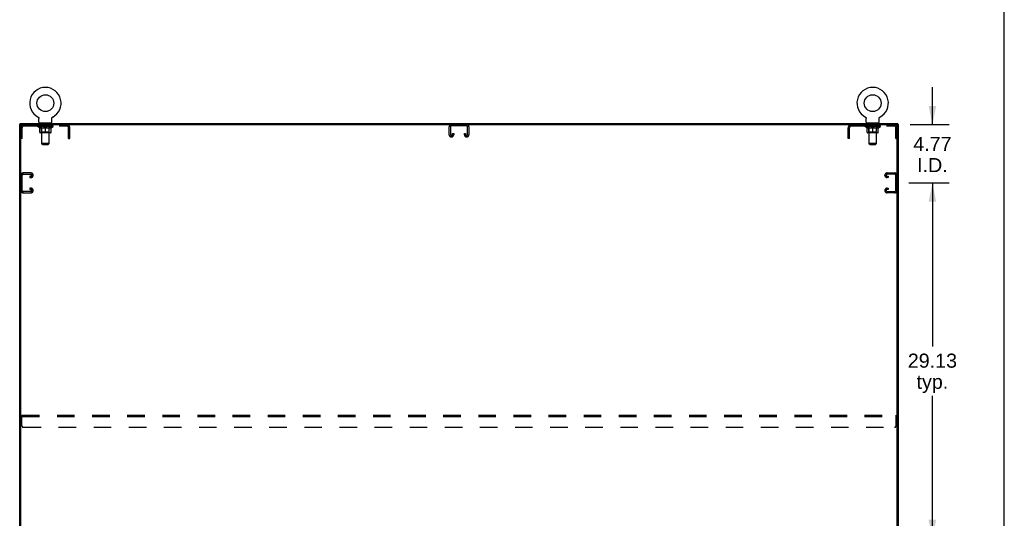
# Model space of a CAD drawing. Header units: inches. Extents: x 0 to 262, y 0 to 169.
# Tile 12 of 12: x 181 to 262, y 88 to 128. Entities that reach past the tile are written whole.
import ezdxf

# ---------------------------------------------------------------- set-up
doc = ezdxf.new("R2010")
doc.units = ezdxf.units.IN
doc.header["$LTSCALE"] = 14.384615
doc.header["$MEASUREMENT"] = 0
doc.linetypes.add('HIDDEN', pattern=[0.2, 0.1, -0.1])
doc.layers.get('0').update_dxf_attribs({"linetype": 'CONTINUOUS'})
for name, color, linetype in [('02___PRT_ALL_AXES', 7, 'CONTINUOUS'), ('DEFAULT_2', 8, 'HIDDEN'), ('DIMENSIONS', 7, 'CONTINUOUS')]:
    doc.layers.add(name, color=color, linetype=linetype)
doc.styles.get("Standard").update_dxf_attribs({"font": 'arial.ttf'})
doc.dimstyles.new('DIMSTYLE_1', dxfattribs={"dimtxt": 1.153846, "dimasz": 1.538462, "dimexe": 0.09, "dimexo": 0.07, "dimgap": 0.0375, "dimtad": 0, "dimtih": 1, "dimtoh": 1, "dimzin": 4, "dimdsep": 46, "dimtxsty": 'Standard', "dimblk": '_FILLED', "dimblk1": '_FILLED', "dimblk2": '_FILLED', "dimcen": 0.09, "dimazin": 1, "dimtfac": 1, "dimtdec": 3, "dimtofl": 0, "dimtmove": 0, "dimatfit": 3, "dimldrblk": '_FILLED', "dimfxl": 1, "dimtolj": 1, "dimtzin": 4, "dimarcsym": 0})

# ---------------------------------------------------------------- blocks, each defined once
blk = doc.blocks.new('_FILLED')
at = {"color": 0, "linetype": 'ByBlock'}
blk.add_solid([(0, 0), (-1, 0.2), (-1, -0.2)], dxfattribs=at)
blk = doc.blocks.new('*D6')
at = {"layer": 'DIMENSIONS', "color": 2, "linetype": 'Continuous'}
for p, q in [((253.724, 115.013), (257.031, 115.013)), ((255.647, 115.013), (255.647, 101.604)), ((255.647, 85.888), (255.647, 97.566)), ((253.724, 85.888), (257.031, 85.888))]:
    blk.add_line(p, q, dxfattribs=at)
at = {"layer": 'DIMENSIONS', "color": 2, "linetype": 'Continuous', "xscale": 1.5384615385, "yscale": 1.5384615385, "zscale": 1.5384615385}
for p, rotation in [((255.647, 115.013), 90), ((255.647, 85.888), 270)]:
    blk.add_blockref('_FILLED', p, dxfattribs=dict(at, rotation=rotation))
at = {"layer": 'DIMENSIONS', "color": 2, "linetype": 'Continuous', "insert": (255.647, 101.027), "char_height": 1.1538, "width": 4.03203, "attachment_point": 2, "line_spacing_factor": 0.9}
blk.add_mtext('29.13\\Ptyp.', dxfattribs=at)
blk = doc.blocks.new('*D7')
at = {"layer": 'DIMENSIONS', "color": 2, "linetype": 'Continuous'}
for p, q in [((255.647, 119.784), (255.647, 122.861)), ((253.818, 119.784), (257.031, 119.784)), ((253.724, 115.013), (257.031, 115.013)), ((255.647, 115.013), (255.647, 111.936))]:
    blk.add_line(p, q, dxfattribs=at)
at = {"layer": 'DIMENSIONS', "color": 2, "linetype": 'Continuous', "xscale": 1.5384615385, "yscale": 1.5384615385, "zscale": 1.5384615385}
for p, rotation in [((255.647, 119.784), 270), ((255.647, 115.013), 90)]:
    blk.add_blockref('_FILLED', p, dxfattribs=dict(at, rotation=rotation))
at = {"layer": 'DIMENSIONS', "color": 2, "linetype": 'Continuous', "insert": (255.647, 118.779), "char_height": 1.1538, "width": 3.13554, "attachment_point": 2, "line_spacing_factor": 0.9}
blk.add_mtext('4.77\\PI.D.', dxfattribs=at)

msp = doc.modelspace()

# ---------------------------------------------------------------- linework, layer by layer
at = {"color": 7, "linetype": 'Continuous'}
for p, q in [((261.538, 0), (261.538, 169.231)), ((182.36, 120.406), (182.364, 120.404)), ((182.36, 120.406), (182.36, 120.406)), ((182.363, 120.405), (182.361, 120.406)), ((182.364, 120.404), (182.369, 120.401)), ((182.369, 120.401), (182.373, 120.398)), ((182.373, 120.398), (182.378, 120.395)), ((182.377, 120.395), (182.382, 120.392)), ((182.382, 120.392), (182.386, 120.389)), ((182.386, 120.389), (182.39, 120.385)), ((182.39, 120.385), (182.393, 120.382)), ((182.393, 120.382), (182.397, 120.378)), ((182.397, 120.378), (182.401, 120.374)), ((182.401, 120.374), (182.404, 120.37)), ((182.404, 120.37), (182.407, 120.366)), ((182.407, 120.366), (182.41, 120.362)), ((182.41, 120.362), (182.413, 120.358)), ((182.413, 120.358), (182.416, 120.353)), ((182.416, 120.353), (182.419, 120.349)), ((182.419, 120.349), (182.421, 120.344)), ((182.421, 120.344), (182.423, 120.339)), ((182.423, 120.339), (182.425, 120.334)), ((182.425, 120.335), (182.427, 120.33)), ((182.427, 120.33), (182.429, 120.325)), ((182.429, 120.325), (182.431, 120.32)), ((182.431, 120.32), (182.432, 120.315)), ((182.432, 120.315), (182.433, 120.31)), ((182.433, 120.31), (182.434, 120.304)), ((182.434, 120.304), (182.435, 120.299)), ((182.436, 120.294), (182.436, 120.289)), ((182.436, 120.284), (182.437, 120.279)), ((182.437, 119.987), (182.437, 120.279)), ((183.483, 120.294), (183.484, 120.299)), ((183.483, 119.987), (183.483, 120.279)), ((183.484, 120.299), (183.485, 120.304)), ((183.485, 120.304), (183.486, 120.31)), ((183.486, 120.31), (183.487, 120.315)), ((183.487, 120.315), (183.488, 120.32)), ((183.488, 120.32), (183.49, 120.325)), ((183.49, 120.325), (183.492, 120.33)), ((183.492, 120.33), (183.494, 120.335)), ((183.494, 120.334), (183.496, 120.339)), ((183.496, 120.339), (183.498, 120.344)), ((183.498, 120.344), (183.5, 120.349)), ((183.5, 120.349), (183.503, 120.353)), ((183.503, 120.353), (183.506, 120.358)), ((183.506, 120.358), (183.509, 120.362)), ((183.509, 120.362), (183.512, 120.366)), ((183.512, 120.366), (183.515, 120.37)), ((183.515, 120.37), (183.519, 120.374)), ((183.518, 120.374), (183.522, 120.378)), ((183.522, 120.378), (183.526, 120.382)), ((183.526, 120.382), (183.53, 120.385)), ((183.529, 120.385), (183.533, 120.389)), ((183.533, 120.389), (183.538, 120.392)), ((183.537, 120.392), (183.542, 120.395)), ((183.542, 120.395), (183.546, 120.398)), ((183.546, 120.398), (183.55, 120.401)), ((183.55, 120.401), (183.555, 120.404)), ((183.55, 120.401), (183.552, 120.402)), ((183.555, 120.404), (183.559, 120.406)), ((183.558, 120.406), (183.556, 120.405)), ((250.152, 120.406), (250.152, 120.406)), ((250.152, 120.406), (250.156, 120.404)), ((250.155, 120.405), (250.153, 120.406)), ((250.156, 120.404), (250.161, 120.401)), ((250.161, 120.401), (250.165, 120.398)), ((250.165, 120.398), (250.17, 120.395)), ((250.169, 120.395), (250.174, 120.392)), ((250.174, 120.392), (250.178, 120.389)), ((250.178, 120.389), (250.182, 120.385)), ((250.182, 120.385), (250.185, 120.382)), ((250.185, 120.382), (250.189, 120.378)), ((250.189, 120.378), (250.193, 120.374)), ((250.193, 120.374), (250.196, 120.37)), ((250.196, 120.37), (250.199, 120.366)), ((250.199, 120.366), (250.202, 120.362)), ((250.202, 120.362), (250.205, 120.358)), ((250.205, 120.358), (250.208, 120.353)), ((250.208, 120.353), (250.211, 120.349)), ((250.211, 120.349), (250.213, 120.344)), ((250.213, 120.344), (250.215, 120.339)), ((250.215, 120.339), (250.217, 120.334)), ((250.217, 120.335), (250.219, 120.33)), ((250.219, 120.33), (250.221, 120.325)), ((250.221, 120.325), (250.223, 120.32)), ((250.223, 120.32), (250.224, 120.315)), ((250.224, 120.315), (250.225, 120.31)), ((250.225, 120.31), (250.226, 120.304)), ((250.226, 120.304), (250.227, 120.299)), ((250.228, 120.294), (250.228, 120.289)), ((250.228, 120.284), (250.229, 120.279)), ((250.229, 119.987), (250.229, 120.279)), ((251.275, 120.294), (251.276, 120.299)), ((251.275, 119.987), (251.275, 120.279)), ((251.276, 120.299), (251.277, 120.304)), ((251.277, 120.304), (251.278, 120.31)), ((251.278, 120.31), (251.279, 120.315)), ((251.279, 120.315), (251.28, 120.32)), ((251.28, 120.32), (251.282, 120.325)), ((251.282, 120.325), (251.284, 120.33)), ((251.284, 120.33), (251.286, 120.335)), ((251.286, 120.334), (251.288, 120.339)), ((251.288, 120.339), (251.29, 120.344)), ((251.29, 120.344), (251.292, 120.349)), ((251.292, 120.349), (251.295, 120.353)), ((251.295, 120.353), (251.298, 120.358)), ((251.298, 120.358), (251.301, 120.362)), ((251.301, 120.362), (251.304, 120.366)), ((251.304, 120.366), (251.307, 120.37)), ((251.307, 120.37), (251.311, 120.374)), ((251.31, 120.374), (251.314, 120.378)), ((251.314, 120.378), (251.318, 120.382)), ((251.318, 120.382), (251.322, 120.385)), ((251.321, 120.385), (251.325, 120.389)), ((251.325, 120.389), (251.33, 120.392)), ((251.329, 120.392), (251.334, 120.395)), ((251.334, 120.395), (251.338, 120.398)), ((251.338, 120.398), (251.342, 120.401)), ((251.342, 120.401), (251.347, 120.404)), ((251.342, 120.401), (251.344, 120.402)), ((251.347, 120.404), (251.351, 120.406)), ((251.35, 120.406), (251.348, 120.405)), ((180.97, 119.784), (180.856, 119.784)), ((180.908, 119.784), (180.908, 119.888)), ((180.96, 48.054), (180.96, 119.784)), ((181.022, 119.784), (252.689, 119.784)), ((182.46, 119.918), (182.46, 119.888)), ((183.46, 119.918), (182.46, 119.918)), ((183.46, 119.918), (183.46, 119.888)), ((250.252, 119.918), (250.252, 119.888)), ((251.252, 119.918), (250.252, 119.918)), ((251.252, 119.918), (251.252, 119.888)), ((252.741, 119.784), (252.856, 119.784)), ((252.752, 47.992), (252.752, 119.721)), ((252.804, 119.784), (252.804, 119.888))]:
    msp.add_line(p, q, dxfattribs=at)
at = {"color": 3, "linetype": 'Continuous'}
for p, q in [((180.856, 47.992), (180.856, 119.784)), ((180.908, 119.888), (252.804, 119.888)), ((252.856, 47.992), (252.856, 119.784))]:
    msp.add_line(p, q, dxfattribs=at)
at = {"color": 7, "linetype": 'Continuous'}
for points in [[(182.435, 120.299), (182.436, 120.294), (182.436, 120.289), (182.436, 120.284)], [(183.483, 120.279), (183.483, 120.284), (183.483, 120.289), (183.483, 120.294)], [(183.483, 120.279), (183.483, 120.284), (183.483, 120.289)], [(250.227, 120.299), (250.228, 120.294), (250.228, 120.289), (250.228, 120.284)], [(251.275, 120.279), (251.275, 120.284), (251.275, 120.289), (251.275, 120.294)], [(251.275, 120.279), (251.275, 120.284), (251.275, 120.289)]]:
    msp.add_lwpolyline(points, dxfattribs=at)
for centre in [(182.96, 121.546), (250.752, 121.546)]:
    msp.add_circle(centre, 0.688, dxfattribs=at)
for centre, radius, start, end in [((182.96, 121.546), 1.288, 297.70046, 242.29954), ((250.752, 121.546), 1.288, 297.70046, 242.29954), ((181.022, 119.721), 0.0625, 90, 180), ((182.506, 119.987), 0.069, 180, 270), ((183.414, 119.987), 0.069, 270, 360), ((250.298, 119.987), 0.069, 180, 270), ((251.206, 119.987), 0.069, 270, 360), ((252.689, 119.721), 0.0625, 0, 90)]:
    msp.add_arc(centre, radius, start, end, dxfattribs=at)
at = {"layer": '02___PRT_ALL_AXES', "color": 8, "linetype": 'HIDDEN'}
for p, q in [((182.522, 119.68), (182.522, 119.784)), ((183.397, 119.784), (182.522, 119.784)), ((183.397, 119.68), (182.522, 119.68)), ((183.397, 119.68), (183.397, 119.784)), ((250.314, 119.68), (250.314, 119.784)), ((251.189, 119.784), (250.314, 119.784)), ((251.189, 119.68), (250.314, 119.68)), ((251.189, 119.68), (251.189, 119.784))]:
    msp.add_line(p, q, dxfattribs=at)
at = {"layer": 'DEFAULT_2', "color": 8, "linetype": 'HIDDEN'}
for p, q in [((182.36, 120.406), (182.36, 120.406)), ((182.367, 120.402), (182.369, 120.401)), ((183.559, 120.406), (183.559, 120.406)), ((183.559, 120.406), (183.559, 120.406)), ((250.152, 120.406), (250.152, 120.406)), ((250.159, 120.402), (250.161, 120.401)), ((251.351, 120.406), (251.351, 120.406)), ((251.351, 120.406), (251.351, 120.406)), ((181.064, 118.659), (181.064, 119.537)), ((181.206, 119.68), (184.713, 119.68)), ((182.326, 119.631), (182.326, 119.678)), ((182.486, 119.519), (182.326, 119.631)), ((183.593, 119.631), (182.326, 119.631)), ((182.336, 119.671), (182.336, 119.678)), ((182.345, 119.668), (182.345, 119.671)), ((182.345, 119.668), (183.575, 119.668)), ((182.353, 119.668), (182.353, 119.671)), ((182.354, 119.668), (182.354, 119.671)), ((182.364, 119.671), (182.364, 119.678)), ((182.381, 119.668), (182.381, 119.671)), ((182.383, 119.668), (182.383, 119.671)), ((182.411, 119.671), (182.411, 119.678)), ((182.426, 119.668), (182.426, 119.671)), ((182.428, 119.668), (182.428, 119.671)), ((182.633, 119.671), (182.431, 119.671)), ((182.474, 119.671), (182.474, 119.678)), ((182.476, 119.668), (182.476, 119.671)), ((182.477, 119.668), (182.477, 119.671)), ((182.48, 119.668), (182.48, 119.671)), ((182.486, 119.519), (182.496, 119.519)), ((182.487, 119.668), (182.487, 119.671)), ((182.487, 119.668), (182.487, 119.671)), ((182.49, 119.668), (182.49, 119.671)), ((182.494, 119.668), (182.494, 119.672)), ((182.496, 119.156), (182.496, 119.563)), ((182.498, 119.668), (182.498, 119.671)), ((182.512, 119.668), (182.512, 119.671)), ((182.53, 119.668), (182.53, 119.671)), ((182.531, 119.668), (182.531, 119.673)), ((182.551, 119.668), (182.551, 119.671)), ((182.551, 119.668), (182.551, 119.671)), ((182.552, 119.671), (182.552, 119.678)), ((182.562, 119.668), (182.562, 119.671)), ((182.566, 119.668), (182.566, 119.671)), ((182.576, 119.668), (182.576, 119.671)), ((182.587, 119.668), (182.587, 119.675)), ((182.602, 119.668), (182.602, 119.671)), ((182.605, 119.668), (182.605, 119.671)), ((182.633, 119.668), (182.633, 119.671)), ((182.7, 119.671), (182.638, 119.671)), ((182.638, 119.519), (182.818, 119.519)), ((182.643, 119.671), (182.643, 119.678)), ((182.647, 119.918), (182.647, 119.888)), ((182.647, 119.159), (182.647, 119.628)), ((182.65, 119.668), (182.65, 119.671)), ((182.654, 119.668), (182.654, 119.671)), ((182.66, 118.237), (182.66, 119.883)), ((182.66, 119.668), (182.66, 119.676)), ((182.665, 119.668), (182.665, 119.671)), ((182.675, 119.668), (182.675, 119.671)), ((182.7, 119.668), (182.7, 119.671)), ((182.775, 119.671), (182.715, 119.671)), ((182.736, 119.668), (182.736, 119.671)), ((182.743, 119.671), (182.743, 119.678)), ((182.747, 119.668), (182.747, 119.671)), ((182.749, 119.668), (182.749, 119.677)), ((182.752, 119.668), (182.752, 119.671)), ((182.759, 119.668), (182.759, 119.671)), ((182.775, 119.668), (182.775, 119.671)), ((182.855, 119.671), (182.801, 119.671)), ((182.814, 119.668), (182.814, 119.671)), ((182.845, 119.671), (182.923, 119.675)), ((182.85, 119.671), (182.85, 119.678)), ((182.85, 119.678), (182.85, 119.678)), ((182.85, 119.671), (182.85, 119.677)), ((182.85, 119.668), (182.85, 119.671)), ((182.854, 119.668), (182.854, 119.671)), ((182.855, 119.668), (182.855, 119.671)), ((182.855, 119.668), (182.855, 119.671)), ((182.891, 119.671), (182.955, 119.671)), ((182.896, 119.668), (182.896, 119.671)), ((182.901, 119.671), (182.901, 119.674)), ((182.923, 119.671), (182.923, 119.675)), ((182.939, 119.668), (182.939, 119.671)), ((182.957, 119.671), (182.957, 119.671)), ((182.957, 119.668), (182.957, 119.671)), ((182.957, 119.668), (182.957, 119.671)), ((182.96, 119.671), (182.96, 119.678)), ((182.96, 119.678), (183.074, 119.671)), ((182.96, 119.119), (182.96, 119.563)), ((182.962, 119.668), (182.962, 119.671)), ((182.962, 119.668), (182.962, 119.671)), ((182.962, 119.671), (182.962, 119.671)), ((182.98, 119.668), (182.98, 119.671)), ((182.98, 119.671), (183.029, 119.671)), ((183.023, 119.668), (183.023, 119.671)), ((183.064, 119.668), (183.064, 119.671)), ((183.064, 119.668), (183.064, 119.671)), ((183.064, 119.671), (183.119, 119.671)), ((183.065, 119.668), (183.065, 119.671)), ((183.069, 119.678), (183.07, 119.678)), ((183.069, 119.671), (183.069, 119.677)), ((183.069, 119.668), (183.069, 119.671)), ((183.07, 119.671), (183.07, 119.678)), ((183.101, 119.519), (183.281, 119.519)), ((183.105, 119.668), (183.105, 119.671)), ((183.145, 119.668), (183.145, 119.671)), ((183.145, 119.671), (183.204, 119.671)), ((183.16, 119.668), (183.16, 119.671)), ((183.167, 119.668), (183.167, 119.671)), ((183.17, 119.668), (183.17, 119.677)), ((183.172, 119.668), (183.172, 119.671)), ((183.176, 119.671), (183.176, 119.678)), ((183.183, 119.668), (183.183, 119.671)), ((183.219, 119.668), (183.219, 119.671)), ((183.219, 119.671), (183.281, 119.671)), ((183.244, 119.668), (183.244, 119.671)), ((183.255, 119.668), (183.255, 119.671)), ((183.259, 119.668), (183.259, 119.676)), ((183.26, 118.237), (183.26, 119.883)), ((183.265, 119.668), (183.265, 119.671)), ((183.269, 119.668), (183.269, 119.671)), ((183.272, 119.918), (183.272, 119.888)), ((183.272, 119.159), (183.272, 119.628)), ((183.276, 119.671), (183.276, 119.678)), ((183.286, 119.668), (183.286, 119.671)), ((183.286, 119.671), (183.488, 119.671)), ((183.314, 119.668), (183.314, 119.671)), ((183.317, 119.668), (183.317, 119.671)), ((183.332, 119.668), (183.332, 119.675)), ((183.344, 119.668), (183.344, 119.671)), ((183.353, 119.668), (183.353, 119.671)), ((183.357, 119.668), (183.357, 119.671)), ((183.367, 119.671), (183.367, 119.678)), ((183.368, 119.668), (183.368, 119.671)), ((183.368, 119.668), (183.368, 119.671)), ((183.388, 119.668), (183.388, 119.673)), ((183.389, 119.668), (183.389, 119.671)), ((183.407, 119.668), (183.407, 119.671)), ((183.421, 119.668), (183.421, 119.671)), ((183.423, 119.156), (183.423, 119.563)), ((183.423, 119.519), (183.433, 119.519)), ((183.426, 119.668), (183.426, 119.672)), ((183.429, 119.668), (183.429, 119.671)), ((183.432, 119.668), (183.432, 119.671)), ((183.432, 119.668), (183.432, 119.671)), ((183.433, 119.519), (183.593, 119.631)), ((183.44, 119.668), (183.44, 119.671)), ((183.443, 119.668), (183.443, 119.671)), ((183.443, 119.668), (183.443, 119.671)), ((183.445, 119.671), (183.445, 119.678)), ((183.491, 119.668), (183.491, 119.671)), ((183.493, 119.668), (183.493, 119.671)), ((183.508, 119.671), (183.508, 119.678)), ((183.537, 119.668), (183.537, 119.671)), ((183.538, 119.668), (183.538, 119.671)), ((183.555, 119.671), (183.555, 119.678)), ((183.565, 119.668), (183.565, 119.671)), ((183.566, 119.668), (183.566, 119.671)), ((183.575, 119.668), (183.575, 119.671)), ((183.583, 119.671), (183.583, 119.678)), ((183.593, 119.631), (183.593, 119.678)), ((184.856, 118.659), (184.856, 119.537)), ((184.96, 118.659), (184.96, 119.537)), ((216.043, 118.964), (216.043, 119.604)), ((216.147, 119.59), (216.147, 118.978)), ((217.474, 119.68), (216.237, 119.68)), ((217.564, 118.978), (217.564, 119.59)), ((217.668, 119.604), (217.668, 118.964)), ((248.752, 118.659), (248.752, 119.537)), ((248.856, 118.659), (248.856, 119.537)), ((248.998, 119.68), (252.505, 119.68)), ((250.118, 119.631), (250.118, 119.678)), ((251.385, 119.631), (250.118, 119.631)), ((250.278, 119.519), (250.118, 119.631)), ((250.128, 119.671), (250.128, 119.678)), ((250.137, 119.668), (250.137, 119.671)), ((250.137, 119.668), (251.367, 119.668)), ((250.145, 119.668), (250.145, 119.671)), ((250.146, 119.668), (250.146, 119.671)), ((250.156, 119.671), (250.156, 119.678)), ((250.173, 119.668), (250.173, 119.671)), ((250.175, 119.668), (250.175, 119.671)), ((250.203, 119.671), (250.203, 119.678)), ((250.218, 119.668), (250.218, 119.671)), ((250.22, 119.668), (250.22, 119.671)), ((250.425, 119.671), (250.223, 119.671)), ((250.266, 119.671), (250.266, 119.678)), ((250.268, 119.668), (250.268, 119.671)), ((250.269, 119.668), (250.269, 119.671)), ((250.272, 119.668), (250.272, 119.671)), ((250.278, 119.519), (250.288, 119.519)), ((250.279, 119.668), (250.279, 119.671)), ((250.279, 119.668), (250.279, 119.671)), ((250.282, 119.668), (250.282, 119.671)), ((250.286, 119.668), (250.286, 119.672)), ((250.288, 119.156), (250.288, 119.563)), ((250.29, 119.668), (250.29, 119.671)), ((250.304, 119.668), (250.304, 119.671)), ((250.322, 119.668), (250.322, 119.671)), ((250.323, 119.668), (250.323, 119.673)), ((250.343, 119.668), (250.343, 119.671)), ((250.343, 119.668), (250.343, 119.671)), ((250.344, 119.671), (250.344, 119.678)), ((250.354, 119.668), (250.354, 119.671)), ((250.358, 119.668), (250.358, 119.671)), ((250.368, 119.668), (250.368, 119.671)), ((250.379, 119.668), (250.379, 119.675)), ((250.394, 119.668), (250.394, 119.671)), ((250.397, 119.668), (250.397, 119.671)), ((250.425, 119.668), (250.425, 119.671)), ((250.492, 119.671), (250.43, 119.671)), ((250.43, 119.519), (250.61, 119.519)), ((250.435, 119.671), (250.435, 119.678)), ((250.439, 119.918), (250.439, 119.888)), ((250.439, 119.159), (250.439, 119.628)), ((250.442, 119.668), (250.442, 119.671)), ((250.446, 119.668), (250.446, 119.671)), ((250.452, 118.237), (250.452, 119.883)), ((250.452, 119.668), (250.452, 119.676)), ((250.457, 119.668), (250.457, 119.671)), ((250.467, 119.668), (250.467, 119.671)), ((250.492, 119.668), (250.492, 119.671)), ((250.567, 119.671), (250.507, 119.671)), ((250.528, 119.668), (250.528, 119.671)), ((250.535, 119.671), (250.535, 119.678)), ((250.539, 119.668), (250.539, 119.671)), ((250.541, 119.668), (250.541, 119.677)), ((250.544, 119.668), (250.544, 119.671)), ((250.551, 119.668), (250.551, 119.671)), ((250.567, 119.668), (250.567, 119.671)), ((250.647, 119.671), (250.593, 119.671)), ((250.606, 119.668), (250.606, 119.671)), ((250.637, 119.671), (250.715, 119.675)), ((250.642, 119.671), (250.642, 119.678)), ((250.642, 119.678), (250.642, 119.678)), ((250.642, 119.671), (250.642, 119.677)), ((250.642, 119.668), (250.642, 119.671)), ((250.646, 119.668), (250.646, 119.671)), ((250.647, 119.668), (250.647, 119.671)), ((250.647, 119.668), (250.647, 119.671)), ((250.683, 119.671), (250.747, 119.671)), ((250.688, 119.668), (250.688, 119.671)), ((250.693, 119.671), (250.693, 119.674)), ((250.715, 119.671), (250.715, 119.675)), ((250.731, 119.668), (250.731, 119.671)), ((250.749, 119.671), (250.749, 119.671)), ((250.749, 119.668), (250.749, 119.671)), ((250.749, 119.668), (250.749, 119.671)), ((250.752, 119.671), (250.752, 119.678)), ((250.752, 119.678), (250.866, 119.671)), ((250.752, 119.119), (250.752, 119.563)), ((250.754, 119.668), (250.754, 119.671)), ((250.754, 119.668), (250.754, 119.671)), ((250.754, 119.671), (250.754, 119.671)), ((250.772, 119.668), (250.772, 119.671)), ((250.772, 119.671), (250.821, 119.671)), ((250.815, 119.668), (250.815, 119.671)), ((250.856, 119.668), (250.856, 119.671)), ((250.856, 119.668), (250.856, 119.671)), ((250.856, 119.671), (250.911, 119.671)), ((250.857, 119.668), (250.857, 119.671)), ((250.861, 119.678), (250.862, 119.678)), ((250.861, 119.671), (250.861, 119.677)), ((250.861, 119.668), (250.861, 119.671)), ((250.862, 119.671), (250.862, 119.678)), ((250.893, 119.519), (251.073, 119.519)), ((250.897, 119.668), (250.897, 119.671)), ((250.937, 119.668), (250.937, 119.671)), ((250.937, 119.671), (250.996, 119.671)), ((250.952, 119.668), (250.952, 119.671)), ((250.959, 119.668), (250.959, 119.671)), ((250.962, 119.668), (250.962, 119.677)), ((250.964, 119.668), (250.964, 119.671)), ((250.968, 119.671), (250.968, 119.678)), ((250.975, 119.668), (250.975, 119.671)), ((251.011, 119.668), (251.011, 119.671)), ((251.011, 119.671), (251.073, 119.671)), ((251.036, 119.668), (251.036, 119.671)), ((251.047, 119.668), (251.047, 119.671)), ((251.051, 119.668), (251.051, 119.676)), ((251.052, 118.237), (251.052, 119.883)), ((251.057, 119.668), (251.057, 119.671)), ((251.061, 119.668), (251.061, 119.671)), ((251.064, 119.918), (251.064, 119.888)), ((251.064, 119.159), (251.064, 119.628)), ((251.068, 119.671), (251.068, 119.678)), ((251.078, 119.668), (251.078, 119.671)), ((251.078, 119.671), (251.28, 119.671)), ((251.106, 119.668), (251.106, 119.671)), ((251.109, 119.668), (251.109, 119.671)), ((251.124, 119.668), (251.124, 119.675)), ((251.136, 119.668), (251.136, 119.671)), ((251.145, 119.668), (251.145, 119.671)), ((251.149, 119.668), (251.149, 119.671)), ((251.159, 119.671), (251.159, 119.678)), ((251.16, 119.668), (251.16, 119.671)), ((251.16, 119.668), (251.16, 119.671)), ((251.18, 119.668), (251.18, 119.673)), ((251.181, 119.668), (251.181, 119.671)), ((251.199, 119.668), (251.199, 119.671)), ((251.213, 119.668), (251.213, 119.671)), ((251.215, 119.156), (251.215, 119.563)), ((251.215, 119.519), (251.225, 119.519)), ((251.218, 119.668), (251.218, 119.672)), ((251.221, 119.668), (251.221, 119.671)), ((251.224, 119.668), (251.224, 119.671)), ((251.224, 119.668), (251.224, 119.671)), ((251.225, 119.519), (251.385, 119.631)), ((251.232, 119.668), (251.232, 119.671)), ((251.235, 119.668), (251.235, 119.671)), ((251.235, 119.668), (251.235, 119.671)), ((251.237, 119.671), (251.237, 119.678)), ((251.283, 119.668), (251.283, 119.671)), ((251.285, 119.668), (251.285, 119.671)), ((251.3, 119.671), (251.3, 119.678)), ((251.329, 119.668), (251.329, 119.671)), ((251.33, 119.668), (251.33, 119.671)), ((251.347, 119.671), (251.347, 119.678)), ((251.357, 119.668), (251.357, 119.671)), ((251.358, 119.668), (251.358, 119.671)), ((251.367, 119.668), (251.367, 119.671)), ((251.375, 119.671), (251.375, 119.678)), ((251.385, 119.631), (251.385, 119.678)), ((252.648, 118.659), (252.648, 119.537)), ((181.064, 119.189), (180.96, 119.189)), ((181.064, 118.659), (180.96, 118.659)), ((183.386, 119.119), (182.533, 119.119)), ((182.647, 119.159), (182.607, 119.119)), ((183.272, 119.159), (182.647, 119.159)), ((183.272, 119.159), (183.312, 119.119)), ((184.96, 119.189), (184.856, 119.189)), ((184.856, 118.659), (184.96, 118.659)), ((216.238, 118.784), (216.223, 118.784)), ((216.314, 118.978), (216.314, 119.065)), ((216.314, 119.065), (216.418, 119.065)), ((216.418, 119.065), (216.418, 118.964)), ((217.293, 118.964), (217.293, 119.065)), ((217.293, 119.065), (217.397, 119.065)), ((217.397, 119.065), (217.397, 118.978)), ((217.488, 118.784), (217.473, 118.784)), ((248.856, 119.189), (248.752, 119.189)), ((248.856, 118.659), (248.752, 118.659)), ((251.178, 119.119), (250.325, 119.119)), ((250.439, 119.159), (250.399, 119.119)), ((251.064, 119.159), (250.439, 119.159)), ((251.064, 119.159), (251.104, 119.119)), ((252.752, 119.189), (252.648, 119.189)), ((252.648, 118.659), (252.752, 118.659)), ((182.729, 118.168), (182.66, 118.237)), ((183.26, 118.237), (182.66, 118.237)), ((182.729, 118.168), (183.191, 118.168)), ((183.191, 118.168), (183.26, 118.237)), ((251.052, 118.237), (250.452, 118.237)), ((250.521, 118.168), (250.452, 118.237)), ((250.521, 118.168), (250.983, 118.168)), ((250.983, 118.168), (251.052, 118.237)), ((181.064, 114.394), (181.064, 115.631)), ((181.78, 115.825), (181.14, 115.825)), ((181.154, 115.721), (181.766, 115.721)), ((181.678, 115.554), (181.678, 115.45)), ((181.766, 115.554), (181.678, 115.554)), ((181.678, 115.45), (181.78, 115.45)), ((181.96, 115.63), (181.96, 115.645)), ((251.752, 115.63), (251.752, 115.645)), ((251.932, 115.825), (252.572, 115.825)), ((252.033, 115.45), (251.932, 115.45)), ((252.558, 115.721), (251.946, 115.721)), ((251.946, 115.554), (252.033, 115.554)), ((252.033, 115.554), (252.033, 115.45)), ((252.648, 114.394), (252.648, 115.631)), ((181.678, 114.575), (181.678, 114.471)), ((181.78, 114.575), (181.678, 114.575)), ((251.932, 114.575), (252.033, 114.575)), ((252.033, 114.575), (252.033, 114.471)), ((181.14, 114.2), (181.78, 114.2)), ((181.766, 114.304), (181.154, 114.304)), ((181.678, 114.471), (181.766, 114.471)), ((181.96, 114.38), (181.96, 114.395)), ((251.752, 114.38), (251.752, 114.395)), ((252.572, 114.2), (251.932, 114.2)), ((252.033, 114.471), (251.946, 114.471)), ((251.946, 114.304), (252.558, 114.304)), ((181.043, 95.117), (181.043, 95.992)), ((181.043, 95.992), (252.668, 95.992)), ((181.043, 95.888), (252.668, 95.888)), ((252.668, 95.117), (252.668, 95.992)), ((181.168, 94.992), (252.543, 94.992))]:
    msp.add_line(p, q, dxfattribs=at)
for points in [[(182.646, 119.519), (182.621, 119.524), (182.597, 119.53), (182.572, 119.536), (182.547, 119.544), (182.522, 119.553), (182.496, 119.563)], [(182.496, 119.562), (182.521, 119.552), (182.545, 119.544), (182.568, 119.536), (182.592, 119.53), (182.615, 119.524), (182.638, 119.519)], [(182.96, 119.563), (182.934, 119.553), (182.908, 119.544), (182.883, 119.536), (182.858, 119.53), (182.833, 119.524), (182.809, 119.519)], [(182.818, 119.519), (182.842, 119.524), (182.865, 119.53), (182.888, 119.536), (182.912, 119.544), (182.935, 119.552), (182.96, 119.561)], [(183.111, 119.519), (183.086, 119.524), (183.061, 119.53), (183.036, 119.536), (183.011, 119.544), (182.985, 119.553), (182.96, 119.563)], [(182.96, 119.561), (182.984, 119.552), (183.008, 119.543), (183.031, 119.536), (183.055, 119.53), (183.078, 119.524), (183.101, 119.519)], [(183.423, 119.563), (183.397, 119.553), (183.372, 119.544), (183.347, 119.536), (183.322, 119.529), (183.298, 119.524), (183.273, 119.519)], [(183.281, 119.519), (183.304, 119.524), (183.328, 119.53), (183.351, 119.536), (183.375, 119.544), (183.399, 119.552), (183.423, 119.562)], [(250.438, 119.519), (250.413, 119.524), (250.389, 119.53), (250.364, 119.536), (250.339, 119.544), (250.314, 119.553), (250.288, 119.563)], [(250.288, 119.562), (250.313, 119.552), (250.337, 119.544), (250.36, 119.536), (250.384, 119.53), (250.407, 119.524), (250.43, 119.519)], [(250.752, 119.563), (250.726, 119.553), (250.7, 119.544), (250.675, 119.536), (250.65, 119.53), (250.625, 119.524), (250.601, 119.519)], [(250.61, 119.519), (250.634, 119.524), (250.657, 119.53), (250.68, 119.536), (250.704, 119.544), (250.727, 119.552), (250.752, 119.561)], [(250.903, 119.519), (250.878, 119.524), (250.853, 119.53), (250.828, 119.536), (250.803, 119.544), (250.777, 119.553), (250.752, 119.563)], [(250.752, 119.561), (250.776, 119.552), (250.8, 119.543), (250.823, 119.536), (250.847, 119.53), (250.87, 119.524), (250.893, 119.519)], [(251.215, 119.563), (251.189, 119.553), (251.164, 119.544), (251.139, 119.536), (251.114, 119.529), (251.09, 119.524), (251.065, 119.519)], [(251.073, 119.519), (251.096, 119.524), (251.12, 119.53), (251.143, 119.536), (251.167, 119.544), (251.191, 119.552), (251.215, 119.562)]]:
    msp.add_lwpolyline(points, dxfattribs=at)
for centre, radius, start, end in [((181.206, 119.537), 0.246, 90, 180), ((181.206, 119.537), 0.142, 90, 180), ((182.607, 119.628), 0.0398, 0, 90), ((182.625, 119.883), 0.0345, 0, 90), ((183.294, 119.883), 0.0345, 90, 180), ((183.312, 119.628), 0.0398, 90, 180), ((184.713, 119.537), 0.246, 0, 90), ((184.713, 119.537), 0.142, 0, 90), ((216.223, 119.604), 0.18, 90, 180), ((216.237, 119.59), 0.09, 90, 180), ((217.474, 119.59), 0.09, 0, 90), ((217.488, 119.604), 0.18, 0, 90), ((248.998, 119.537), 0.246, 90, 180), ((248.998, 119.537), 0.142, 90, 180), ((250.399, 119.628), 0.0398, 0, 90), ((250.417, 119.883), 0.0345, 0, 90), ((251.086, 119.883), 0.0345, 90, 180), ((251.104, 119.628), 0.0398, 90, 180), ((252.505, 119.537), 0.246, 0, 90), ((252.505, 119.537), 0.142, 0, 90), ((182.533, 119.156), 0.0371, 180, 270), ((183.386, 119.156), 0.0371, 270, 360), ((216.223, 118.964), 0.18, 180, 270), ((216.237, 118.978), 0.09, 180, 270), ((216.224, 118.978), 0.09, 278.21921, 360), ((216.238, 118.964), 0.18, 270, 360), ((217.473, 118.964), 0.18, 180, 270), ((217.487, 118.978), 0.09, 180, 270), ((217.474, 118.978), 0.09, 278.21921, 360), ((217.488, 118.964), 0.18, 270, 360), ((250.325, 119.156), 0.0371, 180, 270), ((251.178, 119.156), 0.0371, 270, 360), ((181.14, 115.645), 0.18, 90, 180), ((181.154, 115.631), 0.09, 90, 180), ((181.766, 115.631), 0.09, 0, 90), ((181.766, 115.644), 0.09, 270, 351.78079), ((181.78, 115.645), 0.18, 0, 90), ((181.78, 115.63), 0.18, 270, 360), ((251.932, 115.645), 0.18, 90, 180), ((251.932, 115.63), 0.18, 180, 270), ((251.946, 115.631), 0.09, 90, 180), ((251.946, 115.644), 0.09, 188.21921, 270), ((252.558, 115.631), 0.09, 0, 90), ((252.572, 115.645), 0.18, 0, 90), ((181.78, 114.395), 0.18, 0, 90), ((251.932, 114.395), 0.18, 90, 180), ((181.14, 114.38), 0.18, 180, 270), ((181.154, 114.394), 0.09, 180, 270), ((181.766, 114.381), 0.09, 0, 90), ((181.766, 114.394), 0.09, 270, 351.78079), ((181.78, 114.38), 0.18, 270, 360), ((251.932, 114.38), 0.18, 180, 270), ((251.946, 114.381), 0.09, 90, 180), ((251.946, 114.394), 0.09, 188.21921, 270), ((252.558, 114.394), 0.09, 270, 360), ((252.572, 114.38), 0.18, 270, 360), ((181.168, 95.117), 0.125, 180, 270), ((252.543, 95.117), 0.125, 270, 360)]:
    msp.add_arc(centre, radius, start, end, dxfattribs=at)
for centre, major_axis, ratio, start_param, end_param in [((182.96, 119.678), (0.633, 0.007), 0.05963, 2.96643, 3.140963), ((182.306, 119.666), (0.198, 0), 0.060556, 0.430652, 1.470503), ((182.96, 119.678), (0.633, 0), 0.060556, -3.141593, -2.96706), ((182.306, 119.659), (0.198, 0.002), 0.05963, 1.376596, 1.469874), ((182.96, 119.678), (0.633, 0.013), 0.05688, 2.791345, 2.965878), ((182.282, 119.666), (0.198, 0.002), 0.05963, 0.25549, 1.295341), ((182.351, 119.666), (0.198, -0.002), 0.05963, 0.605815, 1.645666), ((182.96, 119.678), (0.633, -0.007), 0.05963, -2.96643, -2.791898), ((182.351, 119.659), (0.198, 0), 0.060556, 1.551758, 1.645036), ((182.282, 119.659), (0.198, 0.004), 0.05688, 1.20151, 1.294789), ((182.352, 119.661), (0.164, 0.002), 0.05963, 1.065228, 1.614276), ((182.332, 119.661), (0.164, 0.003), 0.05688, 0.890143, 1.43919), ((182.39, 119.661), (0.164, 0), 0.060556, 1.240391, 1.789438), ((182.96, 119.678), (0.633, 0.019), 0.052395, 2.616403, 2.790936), ((182.278, 119.666), (0.198, 0.004), 0.05688, 0.080405, 1.120256), ((182.413, 119.666), (0.198, -0.004), 0.05688, 0.7809, 1.820751), ((182.96, 119.678), (0.633, -0.013), 0.05688, -2.791345, -2.616812), ((182.413, 119.659), (0.198, -0.002), 0.05963, 1.72692, 1.820198), ((182.278, 119.659), (0.198, 0.006), 0.052395, 1.026568, 1.119847), ((182.331, 119.661), (0.164, 0.005), 0.052395, 0.715201, 1.264248), ((182.446, 119.661), (0.164, -0.002), 0.05963, 1.415553, 1.9646), ((182.96, 119.678), (0.633, 0.025), 0.046319, 2.441654, 2.616187), ((182.493, 119.666), (0.198, -0.006), 0.052395, 0.955842, 1.995693), ((182.295, 119.666), (0.198, 0.006), 0.052395, -0.094537, 0.945314), ((182.96, 119.678), (0.633, -0.019), 0.052395, -2.616403, -2.44187), ((182.493, 119.659), (0.198, -0.004), 0.05688, 1.902006, 1.995284), ((182.295, 119.659), (0.198, 0.008), 0.046319, 0.851819, 0.945098), ((182.35, 119.661), (0.164, 0.006), 0.046319, 0.540452, 1.089499), ((182.517, 119.661), (0.164, -0.003), 0.05688, 1.590638, 2.139686), ((182.96, 119.678), (0.633, 0.029), 0.038841, 2.267123, 2.441656), ((182.586, 119.666), (0.198, -0.008), 0.046319, 1.130591, 2.170442), ((182.333, 119.666), (0.198, 0.008), 0.046319, -0.269286, 0.770565), ((182.96, 119.678), (0.633, -0.025), 0.046319, -2.441654, -2.267121), ((182.586, 119.659), (0.198, -0.006), 0.052395, 2.076947, 2.170226), ((182.333, 119.659), (0.198, 0.009), 0.038841, 0.677289, 0.770567), ((182.387, 119.661), (0.164, 0.008), 0.038841, 0.365921, 0.914969), ((182.601, 119.661), (0.164, -0.005), 0.052395, 1.76558, 2.314627), ((182.96, 119.678), (0.633, 0.033), 0.030195, 2.09281, 2.267343), ((182.691, 119.666), (0.198, -0.009), 0.038841, 1.305122, 2.344973), ((182.389, 119.666), (0.198, 0.009), 0.038841, -0.443817, 0.596034), ((182.96, 119.678), (0.633, -0.029), 0.038841, -2.267123, -2.092591), ((182.691, 119.659), (0.198, -0.008), 0.046319, 2.251696, 2.344975), ((182.389, 119.659), (0.198, 0.01), 0.030195, 0.502975, 0.596254), ((182.441, 119.661), (0.164, 0.009), 0.030195, 0.191608, 0.740655), ((182.697, 119.661), (0.164, -0.006), 0.046319, 1.940329, 2.489376), ((182.462, 119.666), (0.198, 0.01), 0.030195, -0.61813, 0.421721), ((182.96, 119.678), (0.633, 0.036), 0.020645, 1.918687, 2.09322), ((182.804, 119.666), (0.198, -0.01), 0.030195, 1.479435, 2.519286), ((182.96, 119.678), (0.633, -0.033), 0.030195, -2.09281, -1.918277), ((182.804, 119.659), (0.198, -0.009), 0.038841, 2.426227, 2.519505), ((182.462, 119.659), (0.198, 0.011), 0.020645, 0.328852, 0.422131), ((182.511, 119.661), (0.164, 0.009), 0.020645, 0.017485, 0.566532), ((182.8, 119.661), (0.164, -0.008), 0.038841, 2.11486, 2.663907), ((182.551, 119.666), (0.198, 0.011), 0.020645, -0.792253, 0.247598), ((182.96, 119.678), (0.633, 0.038), 0.010478, 1.744704, 1.919237), ((182.921, 119.666), (0.198, -0.011), 0.020645, 1.653558, 2.693409), ((182.96, 119.678), (0.633, -0.036), 0.020645, -1.918687, -1.744154), ((182.921, 119.659), (0.198, -0.01), 0.030195, 2.60054, 2.693819), ((182.551, 119.659), (0.198, 0.012), 0.010478, 0.154869, 0.248148), ((182.595, 119.661), (0.164, 0.01), 0.010478, 6.126688, 6.675735), ((182.908, 119.661), (0.164, -0.009), 0.030195, 2.289173, 2.83822), ((182.652, 119.666), (0.198, 0.012), 0.010478, -0.966236, -0.000846), ((183.04, 119.666), (0.198, -0.012), 0.010478, 1.827541, 2.867392), ((182.96, 119.678), (0.633, -0.038), 0.010478, -1.744704, -1.570171), ((183.04, 119.659), (0.198, -0.011), 0.020645, 2.774664, 2.867942), ((183.018, 119.661), (0.164, -0.009), 0.020645, 2.463296, 3.012344), ((182.879, 119.666), (0.198, 0.012), 0.010478, 0.274201, 1.314052), ((182.793, 119.661), (0.164, 0.01), 0.010478, -0.000298, 0.504314), ((182.762, 119.659), (0.198, 0.012), 0.010478, 0.192946, 0.399283), ((182.96, 119.678), (0.633, 0.038), 0.010478, -1.578586, -1.396888), ((183.157, 119.659), (0.198, -0.012), 0.010478, 2.948646, 3.041925), ((183.126, 119.661), (0.164, -0.01), 0.010478, 2.637279, 3.142076), ((182.998, 119.666), (0.198, 0.011), 0.020645, 0.448184, 1.488034), ((182.901, 119.661), (0.164, 0.009), 0.020645, 0.129249, 0.678296), ((182.879, 119.659), (0.198, 0.011), 0.020645, 0.273651, 0.366929), ((183.267, 119.666), (0.198, -0.012), 0.010478, -3.140747, -2.175357), ((182.96, 119.678), (0.633, 0.036), 0.020645, -1.397439, -1.222906), ((182.96, 119.678), (0.633, -0.038), 0.010478, 1.222355, 1.396888), ((183.115, 119.666), (0.198, 0.01), 0.030195, 0.622307, 1.662158), ((183.011, 119.661), (0.164, 0.009), 0.030195, 0.303372, 0.852419), ((183.324, 119.661), (0.164, -0.01), 0.010478, 2.749043, 3.29809), ((183.368, 119.666), (0.198, -0.011), 0.020645, 2.893995, 3.933846), ((182.998, 119.659), (0.198, 0.01), 0.030195, 0.447774, 0.541052), ((183.368, 119.659), (0.198, -0.012), 0.010478, 2.893445, 2.986723), ((182.96, 119.678), (0.633, 0.033), 0.030195, -1.223315, -1.048783), ((182.96, 119.678), (0.633, -0.036), 0.020645, 1.048373, 1.222906), ((183.228, 119.666), (0.198, 0.009), 0.038841, 0.79662, 1.836471), ((183.119, 119.661), (0.164, 0.008), 0.038841, 0.477686, 1.026733), ((183.408, 119.661), (0.164, -0.009), 0.020645, 2.57506, 3.124108), ((183.457, 119.666), (0.198, -0.01), 0.030195, 2.719872, 3.759723), ((183.333, 119.666), (0.198, 0.008), 0.046319, 0.971151, 2.011002), ((183.115, 119.659), (0.198, 0.009), 0.038841, 0.622087, 0.715366), ((183.457, 119.659), (0.198, -0.011), 0.020645, 2.719462, 2.812741), ((182.96, 119.678), (0.633, 0.029), 0.038841, -1.049002, -0.874469), ((182.96, 119.678), (0.633, -0.033), 0.030195, 0.87425, 1.048783), ((183.222, 119.661), (0.164, 0.006), 0.046319, 0.652216, 1.201263), ((183.427, 119.666), (0.198, 0.006), 0.052395, 1.1459, 2.185751), ((183.478, 119.661), (0.164, -0.009), 0.030195, 2.400937, 2.949985), ((183.53, 119.666), (0.198, -0.009), 0.038841, 2.545558, 3.585409), ((183.318, 119.661), (0.164, 0.005), 0.052395, 0.826965, 1.376012), ((183.228, 119.659), (0.198, 0.008), 0.046319, 0.796618, 0.889896), ((183.53, 119.659), (0.198, -0.01), 0.030195, 2.545339, 2.638617), ((183.506, 119.666), (0.198, 0.004), 0.05688, 1.320842, 2.360692), ((182.96, 119.678), (0.633, 0.025), 0.046319, -0.874471, -0.699939), ((182.96, 119.678), (0.633, -0.029), 0.038841, 0.699936, 0.874469), ((183.587, 119.666), (0.198, -0.008), 0.046319, 2.371028, 3.410879), ((183.532, 119.661), (0.164, -0.008), 0.038841, 2.226624, 2.775671), ((183.568, 119.666), (0.198, 0.002), 0.05963, 1.495927, 2.535778), ((183.402, 119.661), (0.164, 0.003), 0.05688, 1.001907, 1.550954), ((183.624, 119.666), (0.198, -0.006), 0.052395, 2.196279, 3.23613), ((183.333, 119.659), (0.198, 0.006), 0.052395, 0.971367, 1.064645), ((183.569, 119.661), (0.164, -0.006), 0.046319, 2.052093, 2.601141), ((183.587, 119.659), (0.198, -0.009), 0.038841, 2.371026, 2.464304), ((183.613, 119.666), (0.198, 0), 0.060556, 1.671089, 2.71094), ((183.641, 119.666), (0.198, -0.004), 0.05688, 2.021337, 3.061188), ((182.96, 119.678), (0.633, 0.019), 0.052395, -0.699723, -0.52519), ((182.96, 119.678), (0.633, -0.025), 0.046319, 0.525406, 0.699939), ((183.637, 119.666), (0.198, -0.002), 0.05963, 1.846251, 2.886102), ((183.474, 119.661), (0.164, 0.002), 0.05963, 1.176993, 1.72604), ((183.588, 119.661), (0.164, -0.005), 0.052395, 1.877344, 2.426392), ((183.529, 119.661), (0.164, 0), 0.060556, 1.352155, 1.901202), ((183.587, 119.661), (0.164, -0.003), 0.05688, 1.702402, 2.25145), ((183.567, 119.661), (0.164, -0.002), 0.05963, 1.527317, 2.076364), ((183.427, 119.659), (0.198, 0.004), 0.05688, 1.146309, 1.239587), ((183.624, 119.659), (0.198, -0.008), 0.046319, 2.196495, 2.289773), ((182.96, 119.678), (0.633, 0.013), 0.05688, -0.524781, -0.350248), ((182.96, 119.678), (0.633, -0.019), 0.052395, 0.350657, 0.52519), ((183.506, 119.659), (0.198, 0.002), 0.05963, 1.321394, 1.414673), ((183.641, 119.659), (0.198, -0.006), 0.052395, 2.021746, 2.115024), ((182.96, 119.678), (0.633, 0.007), 0.05963, -0.349695, -0.175162), ((182.96, 119.678), (0.633, -0.013), 0.05688, 0.175715, 0.350248), ((183.568, 119.659), (0.198, 0), 0.060556, 1.496556, 1.589835), ((183.637, 119.659), (0.198, -0.004), 0.05688, 1.846804, 1.940083), ((183.613, 119.659), (0.198, -0.002), 0.05963, 1.671719, 1.764997), ((182.96, 119.678), (0.633, 0), 0.060556, -0.174533, 0), ((182.96, 119.678), (0.633, -0.007), 0.05963, 0.000629, 0.175162), ((250.752, 119.678), (0.633, 0.007), 0.05963, 2.96643, 3.140963), ((250.098, 119.666), (0.198, 0), 0.060556, 0.430652, 1.470503), ((250.752, 119.678), (0.633, 0), 0.060556, -3.141593, -2.96706), ((250.098, 119.659), (0.198, 0.002), 0.05963, 1.376596, 1.469874), ((250.752, 119.678), (0.633, 0.013), 0.05688, 2.791345, 2.965878), ((250.074, 119.666), (0.198, 0.002), 0.05963, 0.25549, 1.295341), ((250.143, 119.666), (0.198, -0.002), 0.05963, 0.605815, 1.645666), ((250.752, 119.678), (0.633, -0.007), 0.05963, -2.96643, -2.791898), ((250.143, 119.659), (0.198, 0), 0.060556, 1.551758, 1.645036), ((250.074, 119.659), (0.198, 0.004), 0.05688, 1.20151, 1.294789), ((250.144, 119.661), (0.164, 0.002), 0.05963, 1.065228, 1.614276), ((250.124, 119.661), (0.164, 0.003), 0.05688, 0.890143, 1.43919), ((250.182, 119.661), (0.164, 0), 0.060556, 1.240391, 1.789438), ((250.752, 119.678), (0.633, 0.019), 0.052395, 2.616403, 2.790936), ((250.07, 119.666), (0.198, 0.004), 0.05688, 0.080405, 1.120256), ((250.205, 119.666), (0.198, -0.004), 0.05688, 0.7809, 1.820751), ((250.752, 119.678), (0.633, -0.013), 0.05688, -2.791345, -2.616812), ((250.205, 119.659), (0.198, -0.002), 0.05963, 1.72692, 1.820198), ((250.07, 119.659), (0.198, 0.006), 0.052395, 1.026568, 1.119847), ((250.123, 119.661), (0.164, 0.005), 0.052395, 0.715201, 1.264248), ((250.238, 119.661), (0.164, -0.002), 0.05963, 1.415553, 1.9646), ((250.752, 119.678), (0.633, 0.025), 0.046319, 2.441654, 2.616187), ((250.285, 119.666), (0.198, -0.006), 0.052395, 0.955842, 1.995693), ((250.087, 119.666), (0.198, 0.006), 0.052395, -0.094537, 0.945314), ((250.752, 119.678), (0.633, -0.019), 0.052395, -2.616403, -2.44187), ((250.285, 119.659), (0.198, -0.004), 0.05688, 1.902006, 1.995284), ((250.087, 119.659), (0.198, 0.008), 0.046319, 0.851819, 0.945098), ((250.142, 119.661), (0.164, 0.006), 0.046319, 0.540452, 1.089499), ((250.309, 119.661), (0.164, -0.003), 0.05688, 1.590638, 2.139686), ((250.752, 119.678), (0.633, 0.029), 0.038841, 2.267123, 2.441656), ((250.378, 119.666), (0.198, -0.008), 0.046319, 1.130591, 2.170442), ((250.125, 119.666), (0.198, 0.008), 0.046319, -0.269286, 0.770565), ((250.752, 119.678), (0.633, -0.025), 0.046319, -2.441654, -2.267121), ((250.378, 119.659), (0.198, -0.006), 0.052395, 2.076947, 2.170226), ((250.125, 119.659), (0.198, 0.009), 0.038841, 0.677289, 0.770567), ((250.179, 119.661), (0.164, 0.008), 0.038841, 0.365921, 0.914969), ((250.393, 119.661), (0.164, -0.005), 0.052395, 1.76558, 2.314627), ((250.752, 119.678), (0.633, 0.033), 0.030195, 2.09281, 2.267343), ((250.483, 119.666), (0.198, -0.009), 0.038841, 1.305122, 2.344973), ((250.181, 119.666), (0.198, 0.009), 0.038841, -0.443817, 0.596034), ((250.752, 119.678), (0.633, -0.029), 0.038841, -2.267123, -2.092591), ((250.483, 119.659), (0.198, -0.008), 0.046319, 2.251696, 2.344975), ((250.181, 119.659), (0.198, 0.01), 0.030195, 0.502975, 0.596254), ((250.233, 119.661), (0.164, 0.009), 0.030195, 0.191608, 0.740655), ((250.489, 119.661), (0.164, -0.006), 0.046319, 1.940329, 2.489376), ((250.254, 119.666), (0.198, 0.01), 0.030195, -0.61813, 0.421721), ((250.752, 119.678), (0.633, 0.036), 0.020645, 1.918687, 2.09322), ((250.596, 119.666), (0.198, -0.01), 0.030195, 1.479435, 2.519286), ((250.752, 119.678), (0.633, -0.033), 0.030195, -2.09281, -1.918277), ((250.596, 119.659), (0.198, -0.009), 0.038841, 2.426227, 2.519505), ((250.254, 119.659), (0.198, 0.011), 0.020645, 0.328852, 0.422131), ((250.303, 119.661), (0.164, 0.009), 0.020645, 0.017485, 0.566532), ((250.592, 119.661), (0.164, -0.008), 0.038841, 2.11486, 2.663907), ((250.343, 119.666), (0.198, 0.011), 0.020645, -0.792253, 0.247598), ((250.752, 119.678), (0.633, 0.038), 0.010478, 1.744704, 1.919237), ((250.713, 119.666), (0.198, -0.011), 0.020645, 1.653558, 2.693409), ((250.752, 119.678), (0.633, -0.036), 0.020645, -1.918687, -1.744154), ((250.713, 119.659), (0.198, -0.01), 0.030195, 2.60054, 2.693819), ((250.343, 119.659), (0.198, 0.012), 0.010478, 0.154869, 0.248148), ((250.387, 119.661), (0.164, 0.01), 0.010478, 6.126688, 6.675735), ((250.7, 119.661), (0.164, -0.009), 0.030195, 2.289173, 2.83822), ((250.444, 119.666), (0.198, 0.012), 0.010478, -0.966236, -0.000846), ((250.832, 119.666), (0.198, -0.012), 0.010478, 1.827541, 2.867392), ((250.752, 119.678), (0.633, -0.038), 0.010478, -1.744704, -1.570171), ((250.832, 119.659), (0.198, -0.011), 0.020645, 2.774664, 2.867942), ((250.81, 119.661), (0.164, -0.009), 0.020645, 2.463296, 3.012344), ((250.671, 119.666), (0.198, 0.012), 0.010478, 0.274201, 1.314052), ((250.585, 119.661), (0.164, 0.01), 0.010478, -0.000298, 0.504314), ((250.554, 119.659), (0.198, 0.012), 0.010478, 0.192946, 0.399283), ((250.752, 119.678), (0.633, 0.038), 0.010478, -1.578586, -1.396888), ((250.949, 119.659), (0.198, -0.012), 0.010478, 2.948646, 3.041925), ((250.918, 119.661), (0.164, -0.01), 0.010478, 2.637279, 3.142076), ((250.79, 119.666), (0.198, 0.011), 0.020645, 0.448184, 1.488034), ((250.693, 119.661), (0.164, 0.009), 0.020645, 0.129249, 0.678296), ((250.671, 119.659), (0.198, 0.011), 0.020645, 0.273651, 0.366929), ((251.059, 119.666), (0.198, -0.012), 0.010478, -3.140747, -2.175357), ((250.752, 119.678), (0.633, 0.036), 0.020645, -1.397439, -1.222906), ((250.752, 119.678), (0.633, -0.038), 0.010478, 1.222355, 1.396888), ((250.907, 119.666), (0.198, 0.01), 0.030195, 0.622307, 1.662158), ((250.803, 119.661), (0.164, 0.009), 0.030195, 0.303372, 0.852419), ((251.116, 119.661), (0.164, -0.01), 0.010478, 2.749043, 3.29809), ((251.16, 119.666), (0.198, -0.011), 0.020645, 2.893995, 3.933846), ((250.79, 119.659), (0.198, 0.01), 0.030195, 0.447774, 0.541052), ((251.16, 119.659), (0.198, -0.012), 0.010478, 2.893445, 2.986723), ((250.752, 119.678), (0.633, 0.033), 0.030195, -1.223315, -1.048783), ((250.752, 119.678), (0.633, -0.036), 0.020645, 1.048373, 1.222906), ((251.02, 119.666), (0.198, 0.009), 0.038841, 0.79662, 1.836471), ((250.911, 119.661), (0.164, 0.008), 0.038841, 0.477686, 1.026733), ((251.2, 119.661), (0.164, -0.009), 0.020645, 2.57506, 3.124108), ((251.249, 119.666), (0.198, -0.01), 0.030195, 2.719872, 3.759723), ((251.125, 119.666), (0.198, 0.008), 0.046319, 0.971151, 2.011002), ((250.907, 119.659), (0.198, 0.009), 0.038841, 0.622087, 0.715366), ((251.249, 119.659), (0.198, -0.011), 0.020645, 2.719462, 2.812741), ((250.752, 119.678), (0.633, 0.029), 0.038841, -1.049002, -0.874469), ((250.752, 119.678), (0.633, -0.033), 0.030195, 0.87425, 1.048783), ((251.014, 119.661), (0.164, 0.006), 0.046319, 0.652216, 1.201263), ((251.219, 119.666), (0.198, 0.006), 0.052395, 1.1459, 2.185751), ((251.27, 119.661), (0.164, -0.009), 0.030195, 2.400937, 2.949985), ((251.322, 119.666), (0.198, -0.009), 0.038841, 2.545558, 3.585409), ((251.11, 119.661), (0.164, 0.005), 0.052395, 0.826965, 1.376012), ((251.02, 119.659), (0.198, 0.008), 0.046319, 0.796618, 0.889896), ((251.322, 119.659), (0.198, -0.01), 0.030195, 2.545339, 2.638617), ((251.298, 119.666), (0.198, 0.004), 0.05688, 1.320842, 2.360692), ((250.752, 119.678), (0.633, 0.025), 0.046319, -0.874471, -0.699939), ((250.752, 119.678), (0.633, -0.029), 0.038841, 0.699936, 0.874469), ((251.379, 119.666), (0.198, -0.008), 0.046319, 2.371028, 3.410879), ((251.324, 119.661), (0.164, -0.008), 0.038841, 2.226624, 2.775671), ((251.36, 119.666), (0.198, 0.002), 0.05963, 1.495927, 2.535778), ((251.194, 119.661), (0.164, 0.003), 0.05688, 1.001907, 1.550954), ((251.416, 119.666), (0.198, -0.006), 0.052395, 2.196279, 3.23613), ((251.125, 119.659), (0.198, 0.006), 0.052395, 0.971367, 1.064645), ((251.361, 119.661), (0.164, -0.006), 0.046319, 2.052093, 2.601141), ((251.379, 119.659), (0.198, -0.009), 0.038841, 2.371026, 2.464304), ((251.405, 119.666), (0.198, 0), 0.060556, 1.671089, 2.71094), ((251.433, 119.666), (0.198, -0.004), 0.05688, 2.021337, 3.061188), ((250.752, 119.678), (0.633, 0.019), 0.052395, -0.699723, -0.52519), ((250.752, 119.678), (0.633, -0.025), 0.046319, 0.525406, 0.699939), ((251.429, 119.666), (0.198, -0.002), 0.05963, 1.846251, 2.886102), ((251.266, 119.661), (0.164, 0.002), 0.05963, 1.176993, 1.72604), ((251.38, 119.661), (0.164, -0.005), 0.052395, 1.877344, 2.426392), ((251.321, 119.661), (0.164, 0), 0.060556, 1.352155, 1.901202), ((251.379, 119.661), (0.164, -0.003), 0.05688, 1.702402, 2.25145), ((251.359, 119.661), (0.164, -0.002), 0.05963, 1.527317, 2.076364), ((251.219, 119.659), (0.198, 0.004), 0.05688, 1.146309, 1.239587), ((251.416, 119.659), (0.198, -0.008), 0.046319, 2.196495, 2.289773), ((250.752, 119.678), (0.633, 0.013), 0.05688, -0.524781, -0.350248), ((250.752, 119.678), (0.633, -0.019), 0.052395, 0.350657, 0.52519), ((251.298, 119.659), (0.198, 0.002), 0.05963, 1.321394, 1.414673), ((251.433, 119.659), (0.198, -0.006), 0.052395, 2.021746, 2.115024), ((250.752, 119.678), (0.633, 0.007), 0.05963, -0.349695, -0.175162), ((250.752, 119.678), (0.633, -0.013), 0.05688, 0.175715, 0.350248), ((251.36, 119.659), (0.198, 0), 0.060556, 1.496556, 1.589835), ((251.429, 119.659), (0.198, -0.004), 0.05688, 1.846804, 1.940083), ((251.405, 119.659), (0.198, -0.002), 0.05963, 1.671719, 1.764997), ((250.752, 119.678), (0.633, 0), 0.060556, -0.174533, 0), ((250.752, 119.678), (0.633, -0.007), 0.05963, 0.000629, 0.175162)]:
    msp.add_ellipse(centre, major_axis=major_axis, ratio=ratio, start_param=start_param, end_param=end_param, dxfattribs=at)

# ---------------------------------------------------------------- dimensions: what is measured, and where the dimension line sits
at = {"layer": 'DIMENSIONS', "color": 2, "linetype": 'Continuous'}
for base, p1, p2, angle, text, picture, middle in [((255.647, 115.013), (253.748, 119.784), (253.654, 115.013), 270, '<>\\PI.D.', '*D7', (255.647, 117.337)), ((255.646783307, 115.012643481), (253.65446692, 85.887643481), (253.65446692, 115.012643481), 90, '<>\\Ptyp.', '*D6', (255.646783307, 99.584758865))]:
    dim = msp.add_linear_dim(base=base, p1=p1, p2=p2, angle=angle, text=text, dimstyle='DIMSTYLE_1', dxfattribs=at)
    dim.commit()
    dim.dimension.update_dxf_attribs({"geometry": picture, "text_midpoint": middle, "dimtype": 160})

doc.saveas('drawing.dxf')
